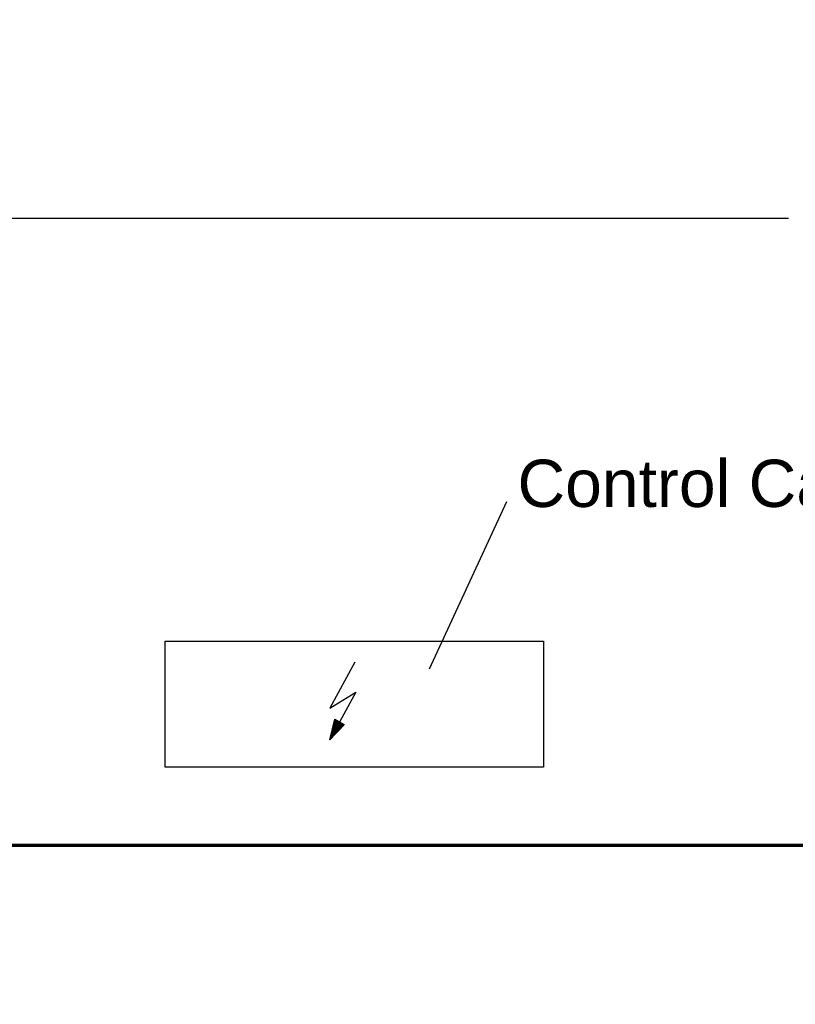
# Model space of a CAD drawing. Header units: millimetres. Extents: x 0 to 62175, y 0 to 44550.
# Tile 14 of 38: x 13182 to 15644, y 15105 to 18228. Entities that reach past the tile are written whole.
import ezdxf

# ---------------------------------------------------------------- set-up
doc = ezdxf.new("R2010")
doc.units = ezdxf.units.MM
for name, color, linetype in [('1', 14, 'Continuous'), ('Bemaßung', 3, 'Continuous'), ('CONTROL PANEL', 7, 'Continuous'), ('Text', 3, 'Continuous')]:
    doc.layers.add(name, color=color, linetype=linetype)
doc.layers.add('Schott', color=1, linetype='Continuous', lineweight=70)
doc.styles.add('DIN', font='Din.shx')
doc.styles.get("Standard").update_dxf_attribs({"font": 'ISOCP.SHX'})
doc.dimstyles.new('M1_75', dxfattribs={"dimscale": 75, "dimtxt": 3, "dimasz": 3, "dimexe": 1, "dimexo": 1, "dimgap": 1, "dimtad": 1, "dimdec": 0, "dimzin": 0, "dimdsep": 46, "dimtxsty": 'DIN', "dimcen": 3, "dimclrd": 256, "dimclre": 256, "dimclrt": 2, "dimadec": 0, "dimazin": 0, "dimtfac": 1, "dimtdec": 0, "dimtmove": 0, "dimatfit": 3, "dimfxl": 0, "dimtvp": 1.4, "dimtolj": 1, "dimtzin": 0, "dimlwd": -1, "dimlwe": -1, "dimarcsym": 0})

# ---------------------------------------------------------------- blocks, each defined once
blk = doc.blocks.new('*D188')
at = {"layer": 'Bemaßung'}
for p, q in [((15622.4, 17596.9), (12800.1, 17596.9)), ((12875.1, 14184.2), (12875.1, 17371.9)), ((13214.6, 13959.2), (12800.1, 13959.2))]:
    blk.add_line(p, q, dxfattribs=at)
for points in [[(12837.6, 17371.9), (12912.6, 17371.9), (12875.1, 17596.9)], [(12837.6, 14184.2), (12912.6, 14184.2), (12875.1, 13959.2)]]:
    blk.add_solid(points, dxfattribs=at)
at = {"layer": 'Defpoints', "color": 0}
for p in [(12875.1, 17596.9), (15697.4, 17596.9), (13289.6, 13959.2)]:
    blk.add_point(p, dxfattribs=at)
at = {"layer": 'Bemaßung', "color": 2, "insert": (12687.6, 16238.5), "char_height": 225, "attachment_point": 5, "rotation": 90, "style": 'DIN'}
blk.add_mtext('\\A1;3638', dxfattribs=at)
blk = doc.blocks.new('*X4')
at = {"color": 0}
for p, q in [((1046.9, 3795.3), (1047.3, 3795.7)), ((1046.9, 3795.5), (1047, 3795.7)), ((1047, 3795), (1047.7, 3795.7)), ((1047, 3795.2), (1047.5, 3795.7)), ((1047.1, 3794.6), (1048.2, 3795.7)), ((1047.1, 3794.8), (1047.9, 3795.7)), ((1047.2, 3794.3), (1048.6, 3795.7)), ((1047.2, 3794.5), (1048.4, 3795.7)), ((1047.3, 3793.9), (1049.1, 3795.7)), ((1047.3, 3794.1), (1048.8, 3795.7)), ((1047.4, 3793.6), (1049.5, 3795.7)), ((1047.4, 3793.8), (1049.3, 3795.7)), ((1047.5, 3793.2), (1050, 3795.7)), ((1047.5, 3793.4), (1049.7, 3795.7)), ((1047.6, 3792.7), (1050.6, 3795.7)), ((1047.6, 3792.9), (1050.4, 3795.7)), ((1047.6, 3793), (1050.2, 3795.7)), ((1047.7, 3792.3), (1051.1, 3795.7)), ((1047.7, 3792.5), (1050.9, 3795.7)), ((1047.8, 3792), (1051.5, 3795.7)), ((1047.8, 3792.2), (1051.3, 3795.7)), ((1047.9, 3791.6), (1052, 3795.7)), ((1047.9, 3791.8), (1051.7, 3795.7)), ((1048, 3791.3), (1052.4, 3795.7)), ((1048, 3791.4), (1052.2, 3795.7)), ((1048.1, 3790.9), (1052.9, 3795.7)), ((1048.1, 3791.1), (1052.6, 3795.7)), ((1048.2, 3790.6), (1053.3, 3795.7)), ((1048.2, 3790.7), (1053.1, 3795.7)), ((1048.3, 3790.2), (1053.8, 3795.7)), ((1048.3, 3790.4), (1053.5, 3795.7)), ((1048.4, 3789.9), (1054.2, 3795.7)), ((1048.4, 3790), (1054, 3795.7)), ((1048.5, 3789.5), (1054.7, 3795.7)), ((1048.5, 3789.7), (1054.4, 3795.7)), ((1048.6, 3789), (1055.3, 3795.7)), ((1048.6, 3789.1), (1055.1, 3795.7)), ((1048.6, 3789.3), (1054.9, 3795.7)), ((1048.7, 3788.6), (1055.8, 3795.7)), ((1048.7, 3788.8), (1055.6, 3795.7)), ((1048.8, 3788.3), (1056.2, 3795.7)), ((1048.8, 3788.4), (1056, 3795.7)), ((1048.9, 3787.9), (1056.7, 3795.7)), ((1048.9, 3788.1), (1056.5, 3795.7)), ((1049, 3787.6), (1057.1, 3795.7)), ((1049, 3787.7), (1056.9, 3795.7)), ((1049.1, 3787.2), (1057.6, 3795.7)), ((1049.1, 3787.4), (1057.4, 3795.7)), ((1049.2, 3786.8), (1058, 3795.7)), ((1049.2, 3787), (1057.8, 3795.7)), ((1049.3, 3786.5), (1058.5, 3795.7)), ((1049.3, 3786.7), (1058.3, 3795.7)), ((1049.4, 3786.1), (1058.9, 3795.7)), ((1049.4, 3786.3), (1058.7, 3795.7)), ((1049.5, 3785.6), (1059.6, 3795.7)), ((1049.5, 3785.8), (1059.4, 3795.7)), ((1049.5, 3786), (1059.2, 3795.7)), ((1049.6, 3785.3), (1060.1, 3795.7)), ((1049.6, 3785.4), (1059.8, 3795.7)), ((1049.7, 3784.9), (1060.5, 3795.7)), ((1049.7, 3785.1), (1060.3, 3795.7)), ((1049.8, 3784.5), (1061, 3795.7)), ((1049.8, 3784.7), (1060.7, 3795.7)), ((1049.9, 3784.4), (1061.2, 3795.7)), ((1049.9, 3784.2), (1061.2, 3795.5)), ((1050, 3784), (1061.2, 3795.2)), ((1050, 3783.8), (1061.2, 3795)), ((1050.1, 3783.7), (1061.2, 3794.8)), ((1050.1, 3783.5), (1061.2, 3794.6)), ((1050.2, 3783.3), (1061.2, 3794.3)), ((1050.2, 3783.1), (1061.2, 3794.1)), ((1050.3, 3783), (1061.2, 3793.9)), ((1050.3, 3782.8), (1061.2, 3793.7)), ((1050.4, 3782.6), (1061.2, 3793.4)), ((1050.4, 3782.4), (1061.2, 3793.2)), ((1050.4, 3782.2), (1061.2, 3793)), ((1050.5, 3782.1), (1061.2, 3792.8)), ((1050.5, 3781.9), (1061.2, 3792.6)), ((1050.6, 3781.7), (1061.2, 3792.3)), ((1050.6, 3781.5), (1061.2, 3792.1)), ((1050.7, 3781.4), (1061.2, 3791.9)), ((1050.7, 3781.2), (1061.2, 3791.7)), ((1050.8, 3781), (1061.2, 3791.4)), ((1050.8, 3780.8), (1061.2, 3791.2)), ((1050.9, 3780.6), (1061.2, 3791)), ((1050.9, 3780.5), (1061.2, 3790.8)), ((1051, 3780.3), (1061.2, 3790.5)), ((1051, 3780.1), (1061.2, 3790.3)), ((1051.1, 3779.9), (1061.2, 3790.1)), ((1051.1, 3779.8), (1061.2, 3789.9)), ((1051.2, 3779.6), (1061.2, 3789.6)), ((1051.2, 3779.4), (1061.2, 3789.4)), ((1051.3, 3779.2), (1061.2, 3789.2)), ((1051.3, 3779.1), (1061.2, 3789)), ((1051.3, 3778.9), (1061.2, 3788.7)), ((1051.4, 3778.7), (1061.2, 3788.5)), ((1051.4, 3778.5), (1061.2, 3788.3)), ((1051.5, 3778.3), (1061.2, 3788.1)), ((1051.5, 3778.2), (1061.2, 3787.8)), ((1051.6, 3778), (1061.2, 3787.6)), ((1051.6, 3777.8), (1061.2, 3787.4)), ((1051.7, 3777.6), (1061.2, 3787.2)), ((1051.7, 3777.5), (1061.2, 3786.9)), ((1051.8, 3777.3), (1061.2, 3786.7)), ((1051.8, 3777.1), (1061.2, 3786.5)), ((1051.9, 3776.9), (1061.2, 3786.3)), ((1051.9, 3776.8), (1061.2, 3786)), ((1052, 3776.6), (1061.2, 3785.8)), ((1052, 3776.4), (1061.2, 3785.6)), ((1052.1, 3776.2), (1061.2, 3785.4)), ((1052.1, 3776), (1061.2, 3785.1)), ((1052.2, 3775.9), (1061.2, 3784.9)), ((1052.2, 3775.7), (1061.2, 3784.7)), ((1052.3, 3775.5), (1061.2, 3784.5)), ((1052.3, 3775.3), (1061.2, 3784.2)), ((1052.3, 3775.2), (1061.2, 3784)), ((1052.4, 3775), (1061.2, 3783.8)), ((1052.4, 3774.8), (1061.2, 3783.6)), ((1052.5, 3774.6), (1061.2, 3783.3)), ((1052.5, 3774.5), (1061.2, 3783.1)), ((1052.6, 3774.3), (1061.2, 3782.9)), ((1052.6, 3774.1), (1061.2, 3782.7)), ((1052.7, 3773.9), (1061.2, 3782.4)), ((1052.7, 3773.7), (1061.2, 3782.2)), ((1052.8, 3773.6), (1061.2, 3782)), ((1052.8, 3773.4), (1061.2, 3781.8)), ((1052.9, 3773.2), (1061.2, 3781.6)), ((1052.9, 3773), (1061.2, 3781.3)), ((1053, 3772.9), (1061.2, 3781.1)), ((1053, 3772.7), (1061.2, 3780.9)), ((1053.1, 3772.5), (1061.2, 3780.7)), ((1053.1, 3772.3), (1061.2, 3780.4)), ((1053.2, 3772.1), (1061.2, 3780.2)), ((1053.2, 3772), (1061.2, 3780)), ((1053.2, 3771.8), (1061.2, 3779.8)), ((1053.3, 3771.6), (1061.2, 3779.5)), ((1053.3, 3771.4), (1061.2, 3779.3)), ((1053.4, 3771.3), (1061.2, 3779.1)), ((1053.4, 3771.1), (1061.2, 3778.9)), ((1053.5, 3770.9), (1061.2, 3778.6)), ((1053.5, 3770.7), (1061.2, 3778.4)), ((1053.6, 3770.6), (1061.2, 3778.2)), ((1053.6, 3770.4), (1061.2, 3778)), ((1053.7, 3770.2), (1061.2, 3777.7)), ((1053.7, 3770), (1061.2, 3777.5)), ((1053.8, 3769.8), (1061.2, 3777.3)), ((1053.8, 3769.7), (1061.2, 3777.1)), ((1053.9, 3769.5), (1061.2, 3776.8)), ((1053.9, 3769.3), (1061.2, 3776.6)), ((1054, 3769.1), (1061.2, 3776.4)), ((1054, 3769), (1061.2, 3776.2)), ((1054.1, 3768.8), (1061.2, 3775.9)), ((1054.1, 3768.6), (1061.2, 3775.7)), ((1054.1, 3768.4), (1061.2, 3775.5)), ((1054.2, 3768.3), (1061.2, 3775.3)), ((1054.2, 3768.1), (1061.2, 3775)), ((1054.3, 3767.9), (1061.2, 3774.8)), ((1054.3, 3767.7), (1061.2, 3774.6)), ((1054.4, 3767.5), (1061.2, 3774.4)), ((1054.4, 3767.4), (1061.2, 3774.1)), ((1061.2, 3781.3), (1075.5, 3795.7)), ((1061.2, 3781.6), (1075.3, 3795.7)), ((1061.2, 3781.8), (1075.1, 3795.7)), ((1061.2, 3782), (1074.9, 3795.7)), ((1061.2, 3782.2), (1074.6, 3795.7)), ((1061.2, 3782.4), (1074.4, 3795.7)), ((1061.2, 3782.7), (1074.2, 3795.7)), ((1061.2, 3782.9), (1074, 3795.7)), ((1061.2, 3783.1), (1073.8, 3795.7)), ((1061.2, 3783.3), (1073.5, 3795.7)), ((1061.2, 3783.6), (1073.3, 3795.7)), ((1061.2, 3783.8), (1073.1, 3795.7)), ((1061.2, 3784), (1072.9, 3795.7)), ((1061.2, 3784.2), (1072.6, 3795.7)), ((1061.2, 3784.5), (1072.4, 3795.7)), ((1061.2, 3784.7), (1072.2, 3795.7)), ((1061.2, 3784.9), (1072, 3795.7)), ((1061.2, 3785.1), (1071.7, 3795.7)), ((1061.2, 3785.4), (1071.5, 3795.7)), ((1061.2, 3785.6), (1071.3, 3795.7)), ((1061.2, 3785.8), (1071.1, 3795.7)), ((1061.2, 3786), (1070.8, 3795.7)), ((1061.2, 3786.3), (1070.6, 3795.7)), ((1061.2, 3786.5), (1070.4, 3795.7)), ((1061.2, 3786.7), (1070.2, 3795.7)), ((1061.2, 3786.9), (1069.9, 3795.7)), ((1061.2, 3787.2), (1069.7, 3795.7)), ((1061.2, 3787.4), (1069.5, 3795.7)), ((1061.2, 3787.6), (1069.3, 3795.7)), ((1061.2, 3787.8), (1069, 3795.7)), ((1061.2, 3788.1), (1068.8, 3795.7)), ((1061.2, 3788.3), (1068.6, 3795.7)), ((1061.2, 3788.5), (1068.4, 3795.7)), ((1061.2, 3788.7), (1068.1, 3795.7)), ((1061.2, 3789), (1067.9, 3795.7)), ((1061.2, 3789.2), (1067.7, 3795.7)), ((1061.2, 3789.4), (1067.5, 3795.7)), ((1061.2, 3789.6), (1067.2, 3795.7)), ((1061.2, 3789.9), (1067, 3795.7)), ((1061.2, 3790.1), (1066.8, 3795.7)), ((1061.2, 3790.3), (1066.6, 3795.7)), ((1061.2, 3790.5), (1066.3, 3795.7)), ((1061.2, 3790.8), (1066.1, 3795.7)), ((1061.2, 3791), (1065.9, 3795.7)), ((1061.2, 3791.2), (1065.7, 3795.7)), ((1061.2, 3791.4), (1065.4, 3795.7)), ((1061.2, 3791.7), (1065.2, 3795.7)), ((1061.2, 3791.9), (1065, 3795.7)), ((1061.2, 3792.1), (1064.8, 3795.7)), ((1061.2, 3792.3), (1064.5, 3795.7)), ((1061.2, 3792.6), (1064.3, 3795.7)), ((1061.2, 3792.8), (1064.1, 3795.7)), ((1061.2, 3793), (1063.9, 3795.7)), ((1061.2, 3793.2), (1063.6, 3795.7)), ((1061.2, 3793.4), (1063.4, 3795.7)), ((1061.2, 3793.7), (1063.2, 3795.7)), ((1061.2, 3793.9), (1063, 3795.7)), ((1061.2, 3794.1), (1062.8, 3795.7)), ((1061.2, 3794.3), (1062.5, 3795.7)), ((1061.2, 3794.6), (1062.3, 3795.7)), ((1061.2, 3794.8), (1062.1, 3795.7)), ((1061.2, 3795), (1061.9, 3795.7)), ((1061.2, 3795.2), (1061.6, 3795.7)), ((1061.2, 3795.5), (1061.4, 3795.7)), ((1061.2, 3781.1), (1075.5, 3795.4)), ((1061.2, 3780.9), (1075.4, 3795.1)), ((1061.2, 3780.7), (1075.3, 3794.8)), ((1061.2, 3780.4), (1075.2, 3794.5)), ((1061.2, 3780.2), (1075.2, 3794.2)), ((1061.2, 3780), (1075.1, 3793.8)), ((1061.2, 3779.8), (1075, 3793.5)), ((1061.2, 3779.5), (1074.9, 3793.2)), ((1061.2, 3779.3), (1074.8, 3792.9)), ((1061.2, 3779.1), (1074.7, 3792.6)), ((1061.2, 3778.9), (1074.7, 3792.3)), ((1061.2, 3778.6), (1074.6, 3792)), ((1061.2, 3778.4), (1074.5, 3791.7)), ((1061.2, 3778.2), (1074.4, 3791.4)), ((1061.2, 3778), (1074.3, 3791.1)), ((1061.2, 3777.7), (1074.3, 3790.8)), ((1061.2, 3777.5), (1074.2, 3790.5)), ((1061.2, 3777.3), (1074.1, 3790.2)), ((1061.2, 3777.1), (1074, 3789.9)), ((1061.2, 3776.8), (1073.9, 3789.6)), ((1061.2, 3776.6), (1073.8, 3789.2)), ((1061.2, 3776.4), (1073.8, 3788.9)), ((1061.2, 3776.2), (1073.7, 3788.6)), ((1061.2, 3775.9), (1073.6, 3788.3)), ((1061.2, 3775.7), (1073.5, 3788)), ((1061.2, 3775.5), (1073.4, 3787.7)), ((1061.2, 3775.3), (1073.3, 3787.4)), ((1061.2, 3775), (1073.3, 3787.1)), ((1061.2, 3774.8), (1073.2, 3786.8)), ((1061.2, 3774.6), (1073.1, 3786.5)), ((1061.2, 3774.4), (1073, 3786.2)), ((1061.2, 3774.1), (1072.9, 3785.9)), ((1061.2, 3773.9), (1072.9, 3785.6)), ((1061.2, 3773.7), (1072.8, 3785.3)), ((1061.2, 3773.5), (1072.7, 3785)), ((1061.2, 3773.2), (1072.6, 3784.6)), ((1061.2, 3773), (1072.5, 3784.3)), ((1061.2, 3772.8), (1072.4, 3784)), ((1061.2, 3772.6), (1072.4, 3783.7)), ((1061.2, 3772.3), (1072.3, 3783.4)), ((1061.2, 3772.1), (1072.2, 3783.1)), ((1061.2, 3771.9), (1072.1, 3782.8)), ((1061.2, 3771.7), (1072, 3782.5)), ((1061.2, 3771.4), (1072, 3782.2)), ((1061.2, 3771.2), (1071.9, 3781.9)), ((1061.2, 3771), (1071.8, 3781.6)), ((1061.2, 3770.8), (1071.7, 3781.3)), ((1061.2, 3770.6), (1071.6, 3781)), ((1061.2, 3770.3), (1071.5, 3780.7)), ((1061.2, 3770.1), (1071.5, 3780.4)), ((1061.2, 3769.9), (1071.4, 3780)), ((1061.2, 3769.7), (1071.3, 3779.7)), ((1061.2, 3769.4), (1071.2, 3779.4)), ((1061.2, 3769.2), (1071.1, 3779.1)), ((1061.2, 3769), (1071, 3778.8)), ((1061.2, 3768.8), (1071, 3778.5)), ((1061.2, 3768.5), (1070.9, 3778.2)), ((1061.2, 3768.3), (1070.8, 3777.9)), ((1061.2, 3768.1), (1070.7, 3777.6)), ((1061.2, 3767.9), (1070.6, 3777.3)), ((1061.2, 3767.6), (1070.6, 3777)), ((1061.2, 3767.4), (1070.5, 3776.7)), ((1061.2, 3767.2), (1070.4, 3776.4)), ((1061.2, 3767), (1070.3, 3776.1)), ((1061.2, 3766.7), (1070.2, 3775.8)), ((1061.2, 3766.5), (1070.1, 3775.4)), ((1061.2, 3766.3), (1070.1, 3775.1)), ((1061.2, 3766.1), (1070, 3774.8)), ((1061.2, 3765.8), (1069.9, 3774.5)), ((1061.2, 3765.6), (1069.8, 3774.2)), ((1054.5, 3767.2), (1061.2, 3773.9)), ((1054.5, 3767), (1061.2, 3773.7)), ((1054.6, 3766.8), (1061.2, 3773.5)), ((1054.6, 3766.7), (1061.2, 3773.2)), ((1054.7, 3766.5), (1061.2, 3773)), ((1054.7, 3766.3), (1061.2, 3772.8)), ((1054.8, 3766.1), (1061.2, 3772.6)), ((1054.8, 3766), (1061.2, 3772.3)), ((1054.9, 3765.8), (1061.2, 3772.1)), ((1054.9, 3765.6), (1061.2, 3771.9)), ((1055, 3765.4), (1061.2, 3771.7)), ((1055, 3765.2), (1061.2, 3771.4)), ((1055.1, 3765.1), (1061.2, 3771.2)), ((1055.1, 3764.9), (1061.2, 3771)), ((1055.1, 3764.7), (1061.2, 3770.8)), ((1055.2, 3764.5), (1061.2, 3770.6)), ((1055.2, 3764.4), (1061.2, 3770.3)), ((1055.3, 3764.2), (1061.2, 3770.1)), ((1055.3, 3764), (1061.2, 3769.9)), ((1055.4, 3763.8), (1061.2, 3769.7)), ((1055.4, 3763.7), (1061.2, 3769.4)), ((1055.5, 3763.5), (1061.2, 3769.2)), ((1055.5, 3763.3), (1061.2, 3769)), ((1055.6, 3763.1), (1061.2, 3768.8)), ((1055.6, 3762.9), (1061.2, 3768.5)), ((1055.7, 3762.8), (1061.2, 3768.3)), ((1055.7, 3762.6), (1061.2, 3768.1)), ((1055.8, 3762.4), (1061.2, 3767.9)), ((1055.8, 3762.2), (1061.2, 3767.6)), ((1055.9, 3762.1), (1061.2, 3767.4)), ((1055.9, 3761.9), (1061.2, 3767.2)), ((1056, 3761.7), (1061.2, 3767)), ((1056, 3761.5), (1061.2, 3766.7)), ((1056, 3761.3), (1061.2, 3766.5)), ((1056.1, 3761.2), (1061.2, 3766.3)), ((1056.1, 3761), (1061.2, 3766.1)), ((1056.2, 3760.8), (1061.2, 3765.8)), ((1056.2, 3760.6), (1061.2, 3765.6)), ((1056.3, 3760.5), (1061.2, 3765.4)), ((1056.3, 3760.3), (1061.2, 3765.2)), ((1056.4, 3760.1), (1061.2, 3764.9)), ((1056.4, 3759.9), (1061.2, 3764.7)), ((1056.5, 3759.8), (1061.2, 3764.5)), ((1056.5, 3759.6), (1061.2, 3764.3)), ((1056.6, 3759.4), (1061.2, 3764)), ((1056.6, 3759.2), (1061.2, 3763.8)), ((1056.7, 3759), (1061.2, 3763.6)), ((1056.7, 3758.9), (1061.2, 3763.4)), ((1056.8, 3758.7), (1061.2, 3763.1)), ((1056.8, 3758.5), (1061.2, 3762.9)), ((1056.9, 3758.3), (1061.2, 3762.7)), ((1056.9, 3758.2), (1061.2, 3762.5)), ((1056.9, 3758), (1061.2, 3762.2)), ((1057, 3757.8), (1061.2, 3762)), ((1057, 3757.6), (1061.2, 3761.8)), ((1057.1, 3757.5), (1061.2, 3761.6)), ((1057.1, 3757.3), (1061.2, 3761.3)), ((1057.2, 3757.1), (1061.2, 3761.1)), ((1057.2, 3756.9), (1061.2, 3760.9)), ((1057.3, 3756.7), (1061.2, 3760.7)), ((1057.3, 3756.6), (1061.2, 3760.4)), ((1057.4, 3756.4), (1061.2, 3760.2)), ((1057.4, 3756.2), (1061.2, 3760)), ((1057.5, 3756), (1061.2, 3759.8)), ((1057.5, 3755.9), (1061.2, 3759.5)), ((1057.6, 3755.7), (1061.2, 3759.3)), ((1057.6, 3755.5), (1061.2, 3759.1)), ((1057.7, 3755.3), (1061.2, 3758.9)), ((1057.7, 3755.2), (1061.2, 3758.7)), ((1057.8, 3755), (1061.2, 3758.4)), ((1057.8, 3754.8), (1061.2, 3758.2)), ((1057.8, 3754.6), (1061.2, 3758)), ((1057.9, 3754.4), (1061.2, 3757.8)), ((1057.9, 3754.3), (1061.2, 3757.5)), ((1058, 3754.1), (1061.2, 3757.3)), ((1058, 3753.9), (1061.2, 3757.1)), ((1058.1, 3753.7), (1061.2, 3756.9)), ((1058.1, 3753.6), (1061.2, 3756.6)), ((1058.2, 3753.4), (1061.2, 3756.4)), ((1058.2, 3753.2), (1061.2, 3756.2)), ((1058.3, 3753), (1061.2, 3756)), ((1058.3, 3752.9), (1061.2, 3755.7)), ((1058.4, 3752.7), (1061.2, 3755.5)), ((1058.4, 3752.5), (1061.2, 3755.3)), ((1058.5, 3752.3), (1061.2, 3755.1)), ((1058.5, 3752.1), (1061.2, 3754.8)), ((1058.6, 3752), (1061.2, 3754.6)), ((1058.6, 3751.8), (1061.2, 3754.4)), ((1058.7, 3751.6), (1061.2, 3754.2)), ((1058.7, 3751.4), (1061.2, 3753.9)), ((1058.8, 3751.3), (1061.2, 3753.7)), ((1058.8, 3751.1), (1061.2, 3753.5)), ((1058.8, 3750.9), (1061.2, 3753.3)), ((1058.9, 3750.7), (1061.2, 3753)), ((1058.9, 3750.5), (1061.2, 3752.8)), ((1059, 3750.4), (1061.2, 3752.6)), ((1059, 3750.2), (1061.2, 3752.4)), ((1059.1, 3750), (1061.2, 3752.1)), ((1059.1, 3749.8), (1061.2, 3751.9)), ((1059.2, 3749.7), (1061.2, 3751.7)), ((1059.2, 3749.5), (1061.2, 3751.5)), ((1059.3, 3749.3), (1061.2, 3751.2)), ((1059.3, 3749.1), (1061.2, 3751)), ((1059.4, 3749), (1061.2, 3750.8)), ((1059.4, 3748.8), (1061.2, 3750.6)), ((1059.5, 3748.6), (1061.2, 3750.3)), ((1059.5, 3748.4), (1061.2, 3750.1)), ((1059.6, 3748.2), (1061.2, 3749.9)), ((1059.6, 3748.1), (1061.2, 3749.7)), ((1059.7, 3747.9), (1061.2, 3749.4)), ((1059.7, 3747.7), (1061.2, 3749.2)), ((1059.7, 3747.5), (1061.2, 3749)), ((1059.8, 3747.4), (1061.2, 3748.8)), ((1059.8, 3747.2), (1061.2, 3748.5)), ((1059.9, 3747), (1061.2, 3748.3)), ((1059.9, 3746.8), (1061.2, 3748.1)), ((1061.2, 3765.4), (1069.7, 3773.9)), ((1061.2, 3765.2), (1069.7, 3773.6)), ((1061.2, 3764.9), (1069.6, 3773.3)), ((1061.2, 3764.7), (1069.5, 3773)), ((1061.2, 3764.5), (1069.4, 3772.7)), ((1061.2, 3764.3), (1069.3, 3772.4)), ((1061.2, 3764), (1069.2, 3772.1)), ((1061.2, 3763.8), (1069.2, 3771.8)), ((1061.2, 3763.6), (1069.1, 3771.5)), ((1061.2, 3763.4), (1069, 3771.2)), ((1061.2, 3763.1), (1068.9, 3770.8)), ((1061.2, 3762.9), (1068.8, 3770.5)), ((1061.2, 3762.7), (1068.7, 3770.2)), ((1061.2, 3762.5), (1068.7, 3769.9)), ((1061.2, 3762.2), (1068.6, 3769.6)), ((1061.2, 3762), (1068.5, 3769.3)), ((1061.2, 3761.8), (1068.4, 3769)), ((1061.2, 3761.6), (1068.3, 3768.7)), ((1061.2, 3761.3), (1068.3, 3768.4)), ((1061.2, 3761.1), (1068.2, 3768.1)), ((1061.2, 3760.9), (1068.1, 3767.8)), ((1061.2, 3760.7), (1068, 3767.5)), ((1061.2, 3760.4), (1067.9, 3767.2)), ((1061.2, 3760.2), (1067.8, 3766.9)), ((1061.2, 3760), (1067.8, 3766.6)), ((1061.2, 3759.8), (1067.7, 3766.2)), ((1061.2, 3759.5), (1067.6, 3765.9)), ((1061.2, 3759.3), (1067.5, 3765.6)), ((1061.2, 3759.1), (1067.4, 3765.3)), ((1061.2, 3758.9), (1067.4, 3765)), ((1061.2, 3758.7), (1067.3, 3764.7)), ((1061.2, 3758.4), (1067.2, 3764.4)), ((1061.2, 3758.2), (1067.1, 3764.1)), ((1061.2, 3758), (1067, 3763.8)), ((1061.2, 3757.8), (1066.9, 3763.5)), ((1061.2, 3757.5), (1066.9, 3763.2)), ((1061.2, 3757.3), (1066.8, 3762.9)), ((1061.2, 3757.1), (1066.7, 3762.6)), ((1061.2, 3756.9), (1066.6, 3762.3)), ((1061.2, 3756.6), (1066.5, 3762)), ((1061.2, 3756.4), (1066.4, 3761.6)), ((1061.2, 3756.2), (1066.4, 3761.3)), ((1061.2, 3756), (1066.3, 3761)), ((1061.2, 3755.7), (1066.2, 3760.7)), ((1061.2, 3755.5), (1066.1, 3760.4)), ((1061.2, 3755.3), (1066, 3760.1)), ((1061.2, 3755.1), (1066, 3759.8)), ((1061.2, 3754.8), (1065.9, 3759.5)), ((1061.2, 3754.6), (1065.8, 3759.2)), ((1061.2, 3754.4), (1065.7, 3758.9)), ((1061.2, 3754.2), (1065.6, 3758.6)), ((1061.2, 3753.9), (1065.5, 3758.3)), ((1061.2, 3753.7), (1065.5, 3758)), ((1061.2, 3753.5), (1065.4, 3757.7)), ((1061.2, 3753.3), (1065.3, 3757.4)), ((1061.2, 3753), (1065.2, 3757)), ((1061.2, 3752.8), (1065.1, 3756.7)), ((1061.2, 3752.6), (1065, 3756.4)), ((1061.2, 3752.4), (1065, 3756.1)), ((1061.2, 3752.1), (1064.9, 3755.8)), ((1061.2, 3751.9), (1064.8, 3755.5)), ((1061.2, 3751.7), (1064.7, 3755.2)), ((1061.2, 3751.5), (1064.6, 3754.9)), ((1061.2, 3751.2), (1064.6, 3754.6)), ((1061.2, 3751), (1064.5, 3754.3)), ((1061.2, 3750.8), (1064.4, 3754)), ((1061.2, 3750.6), (1064.3, 3753.7)), ((1061.2, 3750.3), (1064.2, 3753.4)), ((1061.2, 3750.1), (1064.1, 3753.1)), ((1061.2, 3749.9), (1064.1, 3752.8)), ((1061.2, 3749.7), (1064, 3752.4)), ((1061.2, 3749.4), (1063.9, 3752.1)), ((1061.2, 3749.2), (1063.8, 3751.8)), ((1061.2, 3749), (1063.7, 3751.5)), ((1061.2, 3748.8), (1063.7, 3751.2)), ((1061.2, 3748.5), (1063.6, 3750.9)), ((1061.2, 3748.3), (1063.5, 3750.6)), ((1061.2, 3748.1), (1063.4, 3750.3)), ((1061.2, 3747.9), (1063.3, 3750)), ((1061.2, 3747.7), (1063.2, 3749.7)), ((1061.2, 3747.4), (1063.2, 3749.4)), ((1061.2, 3747.2), (1063.1, 3749.1)), ((1061.2, 3747), (1063, 3748.8)), ((1061.2, 3746.8), (1062.9, 3748.5)), ((1061.2, 3746.5), (1062.8, 3748.2)), ((1060, 3746.7), (1061.2, 3747.9)), ((1060, 3746.5), (1061.2, 3747.7)), ((1060.1, 3746.3), (1061.2, 3747.4)), ((1060.1, 3746.1), (1061.2, 3747.2)), ((1060.2, 3745.9), (1061.2, 3747)), ((1060.2, 3745.8), (1061.2, 3746.8)), ((1060.3, 3745.6), (1061.2, 3746.5)), ((1060.3, 3745.4), (1061.2, 3746.3)), ((1060.4, 3745.2), (1061.2, 3746.1)), ((1060.4, 3745.1), (1061.2, 3745.9)), ((1060.5, 3744.9), (1061.2, 3745.6)), ((1060.5, 3744.7), (1061.2, 3745.4)), ((1060.6, 3744.5), (1061.2, 3745.2)), ((1060.6, 3744.4), (1061.2, 3745)), ((1060.6, 3744.2), (1061.2, 3744.7)), ((1060.7, 3744), (1061.2, 3744.5)), ((1060.7, 3743.8), (1061.2, 3744.3)), ((1060.8, 3743.6), (1061.2, 3744.1)), ((1060.8, 3743.5), (1061.2, 3743.8)), ((1060.9, 3743.3), (1061.2, 3743.6)), ((1060.9, 3743.1), (1061.2, 3743.4)), ((1061, 3742.9), (1061.2, 3743.2)), ((1061, 3742.8), (1061.2, 3742.9)), ((1061.1, 3742.6), (1061.2, 3742.7)), ((1061.1, 3742.4), (1061.2, 3742.5)), ((1061.2, 3746.3), (1062.7, 3747.8)), ((1061.2, 3746.1), (1062.7, 3747.5)), ((1061.2, 3745.9), (1062.6, 3747.2)), ((1061.2, 3745.6), (1062.5, 3746.9)), ((1061.2, 3745.4), (1062.4, 3746.6)), ((1061.2, 3745.2), (1062.3, 3746.3)), ((1061.2, 3745), (1062.3, 3746)), ((1061.2, 3744.7), (1062.2, 3745.7)), ((1061.2, 3744.5), (1062.1, 3745.4)), ((1061.2, 3744.3), (1062, 3745.1)), ((1061.2, 3744.1), (1061.9, 3744.8)), ((1061.2, 3743.8), (1061.8, 3744.5)), ((1061.2, 3743.6), (1061.8, 3744.2)), ((1061.2, 3743.4), (1061.7, 3743.9)), ((1061.2, 3743.2), (1061.6, 3743.6)), ((1061.2, 3742.9), (1061.5, 3743.2)), ((1061.2, 3742.7), (1061.4, 3742.9)), ((1061.2, 3742.5), (1061.4, 3742.6)), ((1061.2, 3742.2), (1061.2, 3742.3)), ((1061.2, 3742.3), (1061.3, 3742.3))]:
    blk.add_line(p, q, dxfattribs=at)
blk = doc.blocks.new('A$C475D7969')
at = {"layer": '1'}
for p, q in [((99.4, 307.1), (0, 125.1)), ((0, 125.1), (103, 187.9)), ((103, 187.9), (0.5, 0)), ((0.5, 0), (20.1, 80.9)), ((20.1, 80.9), (57.9, 60.2)), ((57.9, 60.2), (0.5, 0))]:
    blk.add_line(p, q, dxfattribs=at)
at = {"layer": '1', "xscale": 1.5, "yscale": 1.5, "zscale": 1.5, "rotation": 331.3737956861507}
blk.add_blockref('*X4', (-4086, -4164.4), dxfattribs=at)
blk = doc.blocks.new('E-pfeil')
at = {"layer": '1', "xscale": 0.8000000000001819, "yscale": 0.8000000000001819, "zscale": 0.8}
blk.add_blockref('A$C475D7969', (-41.2, -125.2), dxfattribs=at)
blk = doc.blocks.new('*D244')
at = {"layer": 'Bemaßung'}
for p, q in [((8514.6, 15684.2), (8514.6, 20662.1)), ((20114.5, 18831), (20114.6, 20662.1)), ((8739.6, 20587.1), (19889.6, 20587.1)), ((20114.5, 15684.2), (20114.5, 18404.6))]:
    blk.add_line(p, q, dxfattribs=at)
for points in [[(8739.6, 20624.6), (8739.6, 20549.6), (8514.6, 20587.1)], [(19889.6, 20624.6), (19889.6, 20549.6), (20114.6, 20587.1)]]:
    blk.add_solid(points, dxfattribs=at)
at = {"layer": 'Defpoints', "color": 0}
for p in [(20114.6, 20587.1), (8514.6, 15609.2), (20114.5, 15609.2)]:
    blk.add_point(p, dxfattribs=at)
at = {"layer": 'Bemaßung', "color": 2, "insert": (14308.7, 20774.6), "char_height": 225, "attachment_point": 5, "rotation": 359.9997, "style": 'DIN'}
blk.add_mtext('\\A1;11600', dxfattribs=at)
blk = doc.blocks.new('*D236')
at = {"layer": 'Bemaßung'}
for p, q in [((14264.2, 15609.2), (12188.5, 15609.2)), ((12263.5, 14184.2), (12263.5, 15384.2)), ((16040.5, 13959.2), (12188.5, 13959.2))]:
    blk.add_line(p, q, dxfattribs=at)
for points in [[(12226, 15384.2), (12301, 15384.2), (12263.5, 15609.2)], [(12226, 14184.2), (12301, 14184.2), (12263.5, 13959.2)]]:
    blk.add_solid(points, dxfattribs=at)
at = {"layer": 'Defpoints', "color": 0}
for p in [(12263.5, 15609.2), (14339.2, 15609.2), (16115.5, 13959.2)]:
    blk.add_point(p, dxfattribs=at)
at = {"layer": 'Bemaßung', "color": 2, "insert": (12076, 14784.2), "char_height": 225, "attachment_point": 5, "rotation": 90, "style": 'DIN'}
blk.add_mtext('\\A1;1650', dxfattribs=at)

msp = doc.modelspace()

# ---------------------------------------------------------------- linework, layer by layer
at = {"layer": 'CONTROL PANEL'}
msp.add_lwpolyline([(13644.575, 16257.071), (14844.575, 16257.071), (14844.575, 15857.071), (13644.575, 15857.071)], close=True, dxfattribs=at)
at = {"layer": 'Schott'}
msp.add_line((11984.578, 15609.171), (20114.523, 15609.171), dxfattribs=at)
at = {"layer": 'Text'}
msp.add_line((14727.352, 16698.897), (14482.524, 16167.481), dxfattribs=at)

# ---------------------------------------------------------------- block references
at = {"layer": 'CONTROL PANEL'}
msp.add_blockref('E-pfeil', (14207.573, 16069.205), dxfattribs=at)

# ---------------------------------------------------------------- texts
at = {"insert": (14762.385, 16832.256), "char_height": 150, "width": 3591.2679, "attachment_point": 1}
msp.add_mtext('{\\fArial|b0|i0|c0|p34;Control Cabinet}', dxfattribs=at)

# ---------------------------------------------------------------- dimensions: what is measured, and where the dimension line sits
at = {"layer": 'Bemaßung'}
for base, p1, p2, angle, picture, middle in [((20114.552, 20587.073), (8514.578, 15609.171), (20114.523, 15609.171), 179.999661, '*D244', (14308.685, 20587.107)), ((12875.051, 17596.938), (13289.552, 13959.171), (15697.365, 17596.938), 90, '*D188', (12875.051, 16238.472))]:
    dim = msp.add_linear_dim(base=base, p1=p1, p2=p2, angle=angle, dimstyle='M1_75', dxfattribs=at)
    dim.commit()
    dim.dimension.update_dxf_attribs({"geometry": picture, "text_midpoint": middle, "dimtype": 160})
dim = msp.add_linear_dim(base=(12263.512, 15609.171), p1=(16115.531, 13959.171), p2=(14339.154, 15609.171), angle=90, dimstyle='M1_75', dxfattribs=at)
dim.commit()
dim.dimension.update_dxf_attribs({"geometry": '*D236', "text_midpoint": (12076.012, 14784.171)})

doc.saveas('drawing.dxf')
